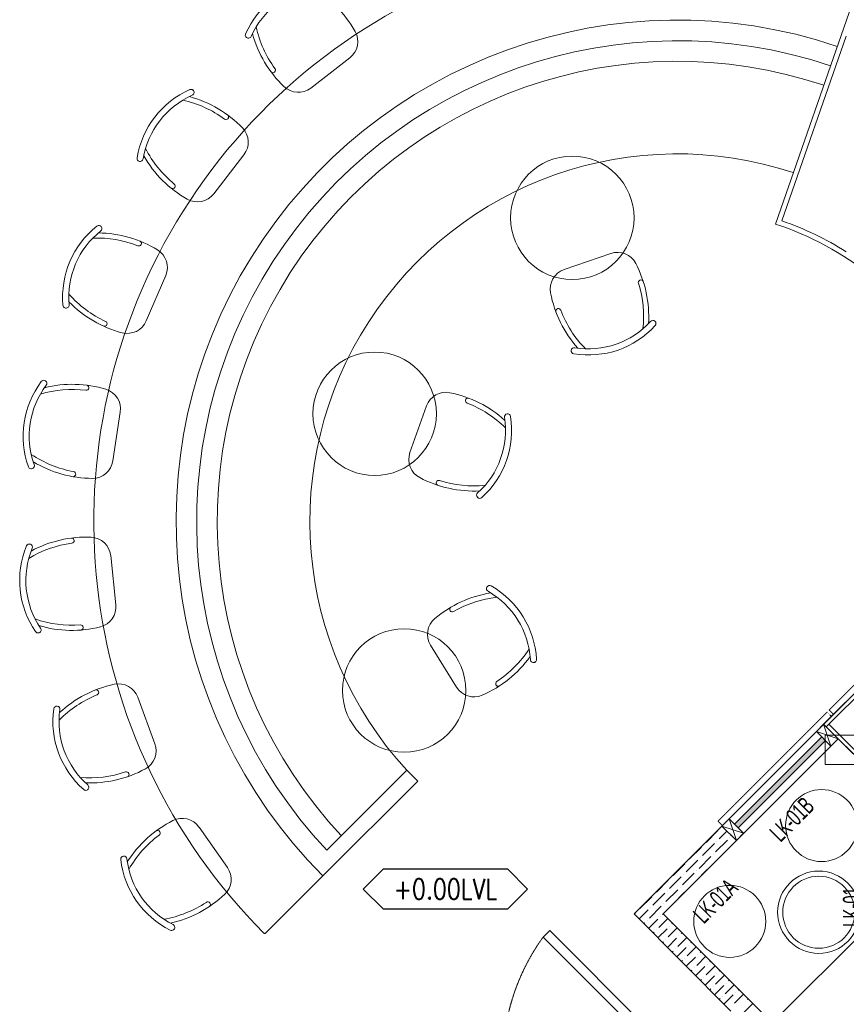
# Model space of a CAD drawing. Header units: millimetres. Extents: x -4747 to 55193, y -3459 to 48388.
# Tile 18 of 35: x 7783 to 11802, y 4571 to 9358. Entities that reach past the tile are written whole.
import ezdxf
from ezdxf.enums import TextEntityAlignment as Align

# ---------------------------------------------------------------- set-up
doc = ezdxf.new("R2010")
doc.units = ezdxf.units.MM
doc.header["$MEASUREMENT"] = 0
for name, pattern in [('FP XREF (2)$0$$0$HIDDEN', [0.375, 0.25, -0.125]), ('FP XREF (2)$0$HIDDEN', [0.375, 0.25, -0.125]), ('FP XREF (2)$0$HIDDEN2', [0.1875, 0.125, -0.0625])]:
    doc.linetypes.add(name, pattern=pattern)
doc.layers.get('0').update_dxf_attribs({"lineweight": 5})
for name, color, linetype, lineweight, true_color in [('FP XREF (2)$0$A-100MM', 9, 'Continuous', 0, 0x808080), ('FP XREF (2)$0$A-BULKHEAD', 9, 'Continuous', 5, 0x808080), ('FP XREF (2)$0$A-clmn', 9, 'Continuous', 0, 0x808080), ('FP XREF (2)$0$A-JOINERY', 9, 'Continuous', 30, 0x808080), ('FP XREF (2)$0$A-LOOSE FUR.', 9, 'Continuous', 30, 0x808080), ('FP XREF (2)$0$A-Wall & Column', 9, 'Continuous', 0, 0x808080), ('FP XREF (2)$0$door', 9, 'Continuous', 9, 0x808080), ('FP XREF (2)$0$EQ', 9, 'Continuous', 25, 0x808080), ('FP XREF (2)$0$EQUIP.', 9, 'Continuous', 0, 0x808080), ('FP XREF (2)$0$HATCH', 9, 'Continuous', 0, 0x808080), ('FP XREF (2)$0$N-furn', 9, 'Continuous', 30, 0x808080)]:
    doc.layers.add(name, color=color, linetype=linetype, lineweight=lineweight, true_color=true_color)
for name, color, linetype, true_color in [('FP XREF (2)$0$A-COUNTER', 9, 'Continuous', 0x808080), ('FP XREF (2)$0$A-Digital Display', 9, 'Continuous', 0x808080), ('FP XREF (2)$0$A-EQUIP', 9, 'Continuous', 0x808080), ('FP XREF (2)$0$A-Wall', 9, 'Continuous', 0x808080), ('FP XREF (2)$0$T-TagsWndw', 9, 'Continuous', 0x808080)]:
    doc.layers.add(name, color=color, linetype=linetype, true_color=true_color)
doc.styles.add('FP XREF (2)$0$MtXpl_Arial_Narrow', font='arialn.ttf')
doc.styles.add('FP XREF (2)$0$SSP_Note', font='romans.shx', dxfattribs={"width": 0.8})

# ---------------------------------------------------------------- blocks, each defined once
blk = doc.blocks.new('FP XREF (2)$0$SSP_Tag_Wndw')
at = {"layer": 'FP XREF (2)$0$T-TagsWndw'}
for p, q in [((-5.5, 1.75), (-7.25, 0)), ((5.5, 1.75), (-5.5, 1.75)), ((7.25, 0), (5.5, 1.75)), ((-7.25, 0), (-5.5, -1.75)), ((5.5, -1.75), (7.25, 0)), ((-5.5, -1.75), (5.5, -1.75))]:
    blk.add_line(p, q, dxfattribs=at)
at = {"layer": 'FP XREF (2)$0$T-TagsWndw', "style": 'FP XREF (2)$0$SSP_Note', "width": 0.8}
blk.add_attdef('WndwNo', text='', height=1.8, dxfattribs=at).set_placement((0, 0), align=Align.MIDDLE_CENTER)
blk = doc.blocks.new('FP XREF (2)')
at = {"layer": 'FP XREF (2)$0$HATCH', "lineweight": 0, "true_color": 0x808080}
h = blk.add_hatch(color=8, dxfattribs=at)
h.dxf.hatch_style = 1
h.paths.add_polyline_path([(11700.5, 5853.3), (11682.8, 5871), (11258.6, 5446.7), (11276.3, 5429)])
at = {"layer": 'FP XREF (2)$0$A-100MM', "color": 8, "linetype": 'Continuous', "lineweight": 0, "true_color": 0x808080, "transparency": 33554687}
for p, q in [((11120.5, 5358.2), (11178, 5415.7)), ((11183.7, 5375.5), (11221.4, 5413.2)), ((11189.5, 5427.2), (11189.5, 5427.2)), ((11166.5, 5312.3), (11224, 5369.7)), ((11172.2, 5364), (11172.2, 5364)), ((11229.7, 5329.5), (11267.4, 5367.2)), ((11235.4, 5381.2), (11235.4, 5381.2)), ((11040.1, 5277.8), (11097.6, 5335.3)), ((11103.3, 5295), (11160.8, 5352.5)), ((11109.1, 5346.7), (11109.1, 5346.7)), ((11218.2, 5318), (11218.2, 5318)), ((11022.9, 5214.6), (11080.3, 5272.1)), ((11028.6, 5266.3), (11028.6, 5266.3)), ((11086.1, 5231.8), (11143.5, 5289.3)), ((11091.8, 5283.5), (11091.8, 5283.5)), ((11149.3, 5249.1), (11206.7, 5306.5)), ((11155, 5300.8), (11155, 5300.8)), ((10959.7, 5197.4), (11017.1, 5254.8)), ((11068.8, 5168.6), (11126.3, 5226.1)), ((11074.6, 5220.3), (11074.6, 5220.3)), ((11137.8, 5237.6), (11137.8, 5237.6)), ((10879.2, 5116.9), (10936.7, 5174.4)), ((10942.4, 5134.2), (10999.9, 5191.6)), ((10948.2, 5185.9), (10948.2, 5185.9)), ((11005.6, 5151.4), (11063.1, 5208.9)), ((11011.4, 5203.1), (11011.4, 5203.1)), ((10925.2, 5071), (10982.7, 5128.4)), ((10930.9, 5122.7), (10930.9, 5122.7)), ((10988.4, 5088.2), (11045.9, 5145.7)), ((10994.1, 5139.9), (10994.1, 5139.9)), ((11057.3, 5157.2), (11057.3, 5157.2)), ((10798.8, 5036.5), (10856.3, 5094)), ((10862, 5053.7), (10919.5, 5111.2)), ((10867.8, 5105.4), (10867.8, 5105.4)), ((10976.9, 5076.7), (10976.9, 5076.7)), ((10794.8, 4986.5), (10839, 5030.8)), ((10844.8, 4990.5), (10902.2, 5048)), ((10850.5, 5042.2), (10850.5, 5042.2)), ((10908, 5007.8), (10965.4, 5065.2)), ((10913.7, 5059.5), (10913.7, 5059.5)), ((10771.9, 5009.6), (10775.8, 5013.5)), ((10787.3, 5025), (10787.3, 5025)), ((10833.3, 4979), (10833.3, 4979)), ((10840.6, 4940.4), (10885, 4984.8)), ((10890.7, 4944.6), (10934.5, 4988.3)), ((10896.5, 4996.3), (10896.5, 4996.3)), ((10817.7, 4963.4), (10821.8, 4967.6)), ((10879.2, 4933.1), (10879.2, 4933.1)), ((10886.4, 4894.2), (10930.9, 4938.8)), ((10936.7, 4898.6), (10980.5, 4942.4)), ((10942.4, 4950.3), (10942.4, 4950.3)), ((10953.9, 4961.8), (10957.5, 4965.4)), ((10863.5, 4917.3), (10867.8, 4921.6)), ((10925.2, 4887.1), (10925.2, 4887.1)), ((10932.2, 4848.1), (10976.9, 4892.9)), ((10982.7, 4852.7), (11026.4, 4896.4)), ((10988.4, 4904.4), (10988.4, 4904.4)), ((10999.9, 4915.9), (11003.4, 4919.4)), ((10909.3, 4871.2), (10913.7, 4875.6)), ((10971.2, 4841.2), (10971.2, 4841.2)), ((10978, 4802), (11022.9, 4846.9)), ((11028.6, 4806.7), (11072.4, 4850.5)), ((11034.4, 4858.4), (11034.4, 4858.4)), ((11045.9, 4869.9), (11049.4, 4873.4)), ((10955.1, 4825.1), (10959.7, 4829.7)), ((11017.1, 4795.2), (11017.1, 4795.2)), ((11023.8, 4755.9), (11068.8, 4800.9)), ((11074.6, 4760.7), (11118.3, 4804.5)), ((11080.3, 4812.4), (11080.3, 4812.4)), ((11091.8, 4823.9), (11095.4, 4827.5)), ((11000.9, 4778.9), (11005.6, 4783.7)), ((11063.1, 4749.2), (11063.1, 4749.2)), ((11069.6, 4709.8), (11114.8, 4755)), ((11120.5, 4714.8), (11164.3, 4758.5)), ((11126.3, 4766.5), (11126.3, 4766.5)), ((11137.8, 4778), (11141.3, 4781.5)), ((11046.7, 4732.8), (11051.6, 4737.7)), ((11092.5, 4686.7), (11097.6, 4691.8)), ((11109.1, 4703.3), (11109.1, 4703.3)), ((11115.4, 4663.6), (11160.8, 4709)), ((11166.5, 4668.8), (11210.3, 4712.6)), ((11172.2, 4720.5), (11172.2, 4720.5)), ((11183.7, 4732), (11187.3, 4735.6)), ((11138.3, 4640.6), (11143.5, 4645.8)), ((11155, 4657.3), (11155, 4657.3)), ((11161.2, 4617.5), (11206.7, 4663.1)), ((11212.5, 4622.8), (11256.2, 4666.6)), ((11218.2, 4674.5), (11218.2, 4674.5)), ((11229.7, 4686), (11233.3, 4689.6)), ((11275.7, 4640.1), (11279.2, 4643.6)), ((11184.1, 4594.5), (11189.5, 4599.9)), ((11201, 4611.4), (11201, 4611.4)), ((11207, 4571.4), (11252.7, 4617.1)), ((11258.4, 4576.9), (11302.2, 4620.6)), ((11264.2, 4628.6), (11264.2, 4628.6)), ((11321.6, 4594.1), (11325.2, 4597.7)), ((11304.4, 4530.9), (11348.2, 4574.7)), ((11310.1, 4582.6), (11310.1, 4582.6))]:
    blk.add_line(p, q, dxfattribs=at)
at = {"layer": 'FP XREF (2)$0$A-BULKHEAD', "color": 8, "linetype": 'FP XREF (2)$0$$0$HIDDEN', "lineweight": 0, "ltscale": 3, "true_color": 0x808080}
for p, q in [((11196.7, 5437.9), (14098.8, 8340)), ((11762.4, 5862.1), (11267.4, 5367.2)), ((11267.4, 5367.2), (11196.7, 5437.9))]:
    blk.add_line(p, q, dxfattribs=at)
at = {"layer": 'FP XREF (2)$0$A-clmn', "color": 8, "lineweight": 0, "true_color": 0x808080}
for p, q in [((10770.1, 5011.3), (11196.7, 5437.9)), ((11196.7, 5437.9), (11267.4, 5367.2)), ((11267.4, 5367.2), (10911.5, 5011.3)), ((11240.4, 4537.7), (10770.1, 5011.3)), ((10911.5, 5011.3), (12402.8, 3520))]:
    blk.add_line(p, q, dxfattribs=at)
at = {"layer": 'FP XREF (2)$0$A-COUNTER', "color": 8, "lineweight": 0, "true_color": 0x808080}
for p, q in [((14098.8, 8340), (10770.1, 5011.3)), ((11762.4, 5862.1), (10911.5, 5011.3))]:
    blk.add_line(p, q, dxfattribs=at)
at = {"layer": 'FP XREF (2)$0$A-Digital Display', "color": 8, "linetype": 'FP XREF (2)$0$HIDDEN', "lineweight": 0, "ltscale": 3, "true_color": 0x808080}
for p, q in [((11718.4, 6002), (12248.7, 6532.3)), ((12269.9, 6511.1), (11739.6, 5980.8)), ((11178.1, 5461.7), (11708.4, 5992)), ((11708.4, 5992), (11729.6, 5970.8)), ((11739.6, 5980.8), (11718.4, 6002)), ((11729.6, 5970.8), (11199.3, 5440.4)), ((11199.3, 5440.4), (11178.1, 5461.7))]:
    blk.add_line(p, q, dxfattribs=at)
at = {"layer": 'FP XREF (2)$0$A-EQUIP', "color": 8, "lineweight": 0, "true_color": 0x808080}
for p, q in [((11762.4, 5862.1), (10911.5, 5011.3)), ((11699.9, 5880.2), (11970.2, 5880.2)), ((11699.9, 5737.5), (11699.9, 5880.2)), ((11920, 5704.5), (11762.4, 5862.1)), ((11970.2, 5737.5), (11699.9, 5737.5)), ((11441.9, 4481), (12505.5, 5544.5)), ((10911.5, 5011.3), (11441.9, 4481))]:
    blk.add_line(p, q, dxfattribs=at)
for centre, radius in [((11681.9, 5440.4), 175), ((11668.2, 5018.8), 200), ((11668.2, 5018.8), 175), ((11235.6, 4974.5), 175)]:
    blk.add_circle(centre, radius, dxfattribs=at)
at = {"layer": 'FP XREF (2)$0$A-JOINERY', "color": 8, "lineweight": 0, "true_color": 0x808080}
for p, q in [((11457.3, 8364.3), (11828.4, 9430.2)), ((11489.2, 8379.9), (11802, 9278.3)), ((11258.6, 5446.7), (11682.8, 5871)), ((11700.5, 5853.3), (11276.3, 5429)), ((11682.8, 5871), (11700.5, 5853.3)), ((9665.2, 5709.5), (9276, 5320.3)), ((9665.2, 5709.5), (9718.2, 5656.5)), ((9718.2, 5656.5), (9257.5, 5195.7)), ((11276.3, 5429), (11258.6, 5446.7)), ((9257.5, 5195.7), (8978.2, 4916.4))]:
    blk.add_line(p, q, dxfattribs=at)
for centre, radius, start, end in [((10980.5, 6918.8), 2836.7, 70.8616, 224.8988), ((10980.5, 6918.8), 2436.7, 71.3924, 225), ((10980.5, 6918.8), 2336.7, 71.4176, 223.1607), ((10980.5, 6918.8), 2236.7, 71.445, 223.0784), ((10980.5, 6918.8), 1786.7, 71.6063, 222.5942), ((10980.5, 6918.8), 1547.2, 57.9309, 70.8046), ((10980.5, 6918.8), 1522.2, 51.6689, 71.7456), ((8974.7, 4920), 5, 224.8988, 315)]:
    blk.add_arc(centre, radius, start, end, dxfattribs=at)
at = {"layer": 'FP XREF (2)$0$A-LOOSE FUR.', "color": 8, "lineweight": 0, "true_color": 0x808080}
for centre in [(10469.9, 8394.6), (9509.1, 7442.2), (9652.6, 6096.9)]:
    blk.add_circle(centre, 300, dxfattribs=at)
at = {"layer": 'FP XREF (2)$0$A-Wall', "color": 8, "lineweight": 0, "true_color": 0x808080}
for p, q in [((11917.1, 6158.3), (11691.7, 5932.9)), ((11929.9, 6145.6), (11704.4, 5920.1)), ((11656.3, 5897.5), (11691.7, 5932.9)), ((11727, 5826.8), (11656.3, 5897.5)), ((11691.7, 5932.9), (11920, 5704.5)), ((11691.7, 5932.9), (11762.4, 5862.1)), ((11717.1, 5932.9), (11920, 5730)), ((11762.4, 5862.1), (11727, 5826.8)), ((11196.7, 5437.9), (11232.1, 5473.2)), ((11232.1, 5473.2), (11302.8, 5402.5)), ((11267.4, 5367.2), (11196.7, 5437.9)), ((11302.8, 5402.5), (11267.4, 5367.2))]:
    blk.add_line(p, q, dxfattribs=at)
at = {"layer": 'FP XREF (2)$0$A-Wall & Column', "color": 8, "lineweight": 0, "true_color": 0x808080}
for p, q in [((11656.3, 5897.5), (11762.4, 5862.1)), ((11691.7, 5932.9), (11727, 5826.8)), ((11232.1, 5473.2), (11267.4, 5367.2)), ((11196.7, 5437.9), (11302.8, 5402.5))]:
    blk.add_line(p, q, dxfattribs=at)
at = {"layer": 'FP XREF (2)$0$door', "color": 8, "lineweight": 0, "true_color": 0x808080}
for p, q in [((10360, 4930.2), (10328.2, 4898.3)), ((10996.5, 4293.8), (10360, 4930.2)), ((10328.2, 4898.3), (10964.7, 4262))]:
    blk.add_line(p, q, dxfattribs=at)
at = {"layer": 'FP XREF (2)$0$EQ', "color": 8, "linetype": 'FP XREF (2)$0$HIDDEN2', "lineweight": 0, "ltscale": 7, "true_color": 0x808080}
blk.add_arc((11170.9, 4290.7), 1038.9, 144.2076, 218.0632, dxfattribs=at)
at = {"layer": 'FP XREF (2)$0$N-furn', "color": 8, "lineweight": 0, "true_color": 0x808080}
for p, q in [((9198.3, 9025.7), (9388.3, 9172.7)), ((8726.6, 8511), (8873.6, 8701)), ((10657, 8221.3), (10429.9, 8142.7)), ((8398.7, 7893.2), (8493.2, 8114.1)), ((9761.4, 7479.9), (9680.9, 7253.6)), ((8236.6, 7212.8), (8272.6, 7450.3)), ((8250.8, 6513.4), (8225.9, 6752.4)), ((9780.7, 6317.5), (9907.1, 6113.2)), ((8440.6, 5838.3), (8357.3, 6063.6)), ((8793.2, 5236.2), (8655.2, 5432.8))]:
    blk.add_line(p, q, dxfattribs=at)
for centre, radius, start, end in [((9284.1, 9111), 440.1, 99.3088, 156.159), ((9284.1, 9111), 440.1, 99.3088, 156.159), ((9284.1, 9111), 410.1, 99.3092, 156.1585), ((8924.5, 9024.8), 562.1, 29.4172, 60.282), ((8895.3, 9282.8), 15, 156.1618, 336.1618), ((9457.8, 9437.5), 562.1, 195.1858, 226.0505), ((9457.8, 9437.5), 537.1, 192.3191, 216.2218), ((9327.1, 9251.8), 100, 307.7339, 29.4172), ((9014.1, 9112.8), 12.7, 229.4975, 35.0426), ((8788.3, 8615.2), 440.1, 113.841, 170.6912), ((8788.3, 8615.2), 440.1, 113.841, 170.6912), ((8616.5, 9004), 15, 293.8382, 113.8382), ((8616.5, 9003.9), 15, 293.8382, 113.8382), ((9137.1, 9104.7), 100, 226.0505, 307.7339), ((8788.3, 8615.2), 410.1, 113.8415, 170.6908), ((8461.8, 8441.5), 537.1, 53.7782, 77.6809), ((8461.8, 8441.5), 562.1, 43.9495, 74.8142), ((8786.5, 8885.2), 12.7, 234.9574, 40.5025), ((8794.5, 8762.2), 100, 322.2661, 43.9495), ((8874.5, 8974.8), 537.1, 206.8513, 230.754), ((8368.8, 8683.9), 15, 170.694, 350.694), ((8874.5, 8974.8), 562.1, 209.718, 240.5828), ((8526.5, 8549.2), 12.7, 244.0297, 49.5748), ((8647.5, 8572.2), 100, 240.5828, 322.2661), ((8432.2, 8009.5), 440.1, 128.4027, 185.2528), ((8432.2, 8009.5), 440.1, 128.4027, 185.2528), ((8432.2, 8009.5), 410.1, 128.4031, 185.2524), ((8168.2, 8342.6), 15, 308.3998, 128.3998), ((8168.2, 8342.6), 15, 308.3998, 128.3998), ((8159.9, 7759.3), 537.1, 68.3399, 92.2426), ((8159.9, 7759.3), 562.1, 58.5111, 89.3759), ((8362.6, 8270.4), 12.7, 249.5191, 55.0641), ((8401.3, 8153.4), 100, 336.8278, 58.5111), ((10689.7, 8126.8), 100, 27.4022, 109.0856), ((10462.6, 8048.2), 100, 109.0856, 190.7689), ((10279.4, 7914.1), 562.1, 356.5374, 27.4022), ((10803.6, 8079.8), 12.7, 30.8492, 196.3942), ((10279.4, 7914.1), 537.1, 353.6707, 17.5734), ((8425.2, 8379.2), 537.1, 221.413, 245.3156), ((10916.6, 8134.6), 562.1, 190.7689, 221.6337), ((8008.9, 7970.6), 15, 185.2557, 5.2557), ((8425.2, 8379.2), 562.1, 224.2796, 255.1444), ((10402.1, 7940.9), 12.7, 21.7769, 187.3219), ((10916.6, 8134.6), 537.1, 200.5977, 224.5004), ((8195.4, 7879.8), 12.7, 258.5914, 64.1364), ((8306.7, 7932.6), 100, 255.1444, 336.8278), ((10548.3, 8167.9), 440.1, 260.6605, 317.5106), ((10548.3, 8167.9), 440.1, 260.6605, 317.5106), ((10548.3, 8167.9), 410.1, 260.6609, 317.5102), ((10861.8, 7880.8), 15, 317.5135, 137.5135), ((10479.3, 7748.5), 15, 80.6576, 260.6576), ((10479.4, 7748.5), 15, 80.6576, 260.6576), ((8239.9, 7333.8), 440.1, 142.9643, 199.8145), ((8239.9, 7333.8), 440.1, 142.9643, 199.8145), ((8239.9, 7333.8), 410.1, 142.9648, 199.814), ((7900.5, 7589.8), 15, 322.9615, 142.9615), ((7900.5, 7589.8), 15, 322.9615, 142.9615), ((8039.2, 7023.2), 562.1, 73.0728, 103.9375), ((8106.8, 7568.8), 12.7, 264.0807, 69.6258), ((8039.2, 7023.2), 537.1, 82.9015, 106.8042), ((8173.7, 7465.3), 100, 351.3894, 73.0728), ((9855.6, 7446.4), 100, 78.7355, 160.4189), ((9765.3, 6993.2), 562.1, 47.8708, 78.7355), ((9963.4, 7506), 12.7, 82.1825, 247.7276), ((9765.3, 6993.2), 537.1, 45.0041, 68.9068), ((9735.2, 7361.7), 410.1, 311.9942, 8.8435), ((9735.2, 7361.7), 440.1, 311.9938, 8.844), ((9735.2, 7361.7), 440.1, 311.9938, 8.844), ((10155.2, 7427.1), 15, 8.8468, 188.8468), ((8140.1, 7689.9), 537.1, 235.9746, 259.8773), ((9775.1, 7220.1), 100, 160.4189, 242.1022), ((7839.9, 7189.7), 15, 199.8173, 19.8173), ((8140.1, 7689.9), 562.1, 238.8413, 269.7061), ((8137.7, 7227.7), 100, 269.7061, 351.3894), ((8043.2, 7148.7), 12.7, 273.153, 78.6981), ((9991.3, 7628.5), 562.1, 242.1022, 272.967), ((9821, 7105.7), 12.7, 73.1102, 238.6553), ((9991.3, 7628.5), 537.1, 251.931, 275.8337), ((10019.6, 7045.8), 15, 131.991, 311.991), ((10019.6, 7045.9), 15, 131.991, 311.991), ((8223.5, 6631.4), 440.1, 157.526, 214.3761), ((8223.5, 6631.4), 440.1, 157.526, 214.3761), ((7830.7, 6793.9), 15, 337.5231, 157.5231), ((7830.8, 6793.8), 15, 337.5231, 157.5231), ((8107.4, 6280.3), 537.1, 97.4632, 121.3659), ((8107.4, 6280.3), 562.1, 87.6344, 118.4992), ((8035.7, 6825.4), 12.7, 278.6424, 84.1874), ((8126.5, 6742), 100, 5.9511, 87.6344), ((8223.6, 6631.4), 410.1, 157.5264, 214.3757), ((10068, 6592), 15, 60.1801, 240.1801), ((10163.2, 6016.4), 562.1, 99.2041, 130.0689), ((9856.6, 6223.2), 410.1, 3.3276, 60.1769), ((9856.6, 6223.2), 440.1, 3.3271, 60.1773), ((9856.6, 6223.2), 440.1, 3.3271, 60.1773), ((8151.4, 6503.1), 100, 284.2677, 5.9511), ((10163.2, 6016.4), 537.1, 96.3374, 120.2401), ((9886.5, 6491.5), 12.7, 133.5158, 299.0609), ((8037.5, 6951), 537.1, 250.5362, 274.4389), ((8079.8, 6402.8), 12.7, 287.7147, 93.2597), ((9865.7, 6370.1), 100, 130.0689, 211.7522), ((7872.7, 6391.4), 15, 214.379, 34.379), ((8037.5, 6951), 562.1, 253.4029, 284.2677), ((9808.3, 6589.8), 537.1, 303.2643, 327.167), ((9808.3, 6589.8), 562.1, 293.4356, 324.3003), ((10280.9, 6247.9), 15, 183.3243, 3.3243), ((10280.9, 6247.8), 15, 183.3243, 3.3243), ((8359.4, 5576.9), 562.1, 101.9692, 132.834), ((8263.5, 6029), 100, 20.2859, 101.9692), ((10110.1, 6130.2), 12.7, 124.4435, 289.9886), ((8155, 6087.3), 12.7, 292.9772, 98.5223), ((9992.1, 6165.8), 100, 211.7522, 293.4356), ((8359.4, 5576.9), 537.1, 111.798, 135.7007), ((8385, 5945.8), 440.1, 171.8608, 228.711), ((8385, 5945.8), 440.1, 171.8608, 228.711), ((7964.2, 6006), 15, 351.858, 171.858), ((7964.2, 6005.9), 15, 351.858, 171.858), ((8385, 5945.8), 410.1, 171.8612, 228.7105), ((8346.8, 5803.6), 100, 298.6025, 20.2859), ((8125.6, 6209.4), 537.1, 264.8711, 288.7738), ((8125.6, 6209.4), 562.1, 267.7378, 298.6025), ((8302.3, 5688.7), 12.7, 302.0495, 107.5946), ((8104.5, 5626.4), 15, 228.7138, 48.7138), ((8781.4, 4962.7), 562.1, 116.7577, 147.6225), ((8573.3, 5375.3), 100, 35.0743, 116.7577), ((8453.5, 5404), 12.7, 307.7657, 113.3107), ((8781.4, 4962.7), 537.1, 126.5865, 150.4891), ((8289.7, 5276.7), 15, 6.6464, 186.6464), ((8289.8, 5276.6), 15, 6.6464, 186.6464), ((8712, 5325.9), 440.1, 186.6493, 243.4994), ((8712, 5325.9), 440.1, 186.6493, 243.4994), ((8712, 5325.9), 410.1, 186.6497, 243.499), ((8711.4, 5178.7), 100, 313.391, 35.0743), ((8393.9, 5514.5), 562.1, 282.5262, 313.391), ((8393.9, 5514.5), 537.1, 279.6595, 303.5622), ((8697.6, 5056.2), 12.7, 316.838, 122.383), ((8522.3, 4945.5), 15, 243.5023, 63.5023)]:
    blk.add_arc(centre, radius, start, end, dxfattribs=at)
at = {"color": 8, "lineweight": 0, "true_color": 0x808080, "xscale": 55.05875642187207, "yscale": 55.05875642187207, "zscale": 55.05875642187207}
blk.add_blockref('FP XREF (2)$0$SSP_Tag_Wndw', (9853.2, 5131.7), dxfattribs=at).add_auto_attribs({'WndwNo': '+0.00LVL'})
at = {"layer": 'FP XREF (2)$0$EQUIP.', "color": 8, "lineweight": 0, "true_color": 0x808080, "style": 'FP XREF (2)$0$MtXpl_Arial_Narrow', "width": 0.75}
for s, rotation, p in [('LK-01B', 45, (11481.8, 5355.5)), ('LK-01A', 45, (11109.8, 4958.3)), ('LK-01', 90, (11870, 4947.5))]:
    blk.add_text(s, height=84.44, rotation=rotation, dxfattribs=at).set_placement(p)

msp = doc.modelspace()

# ---------------------------------------------------------------- block references
msp.add_blockref('FP XREF (2)', (0, 0))

doc.saveas('drawing.dxf')
